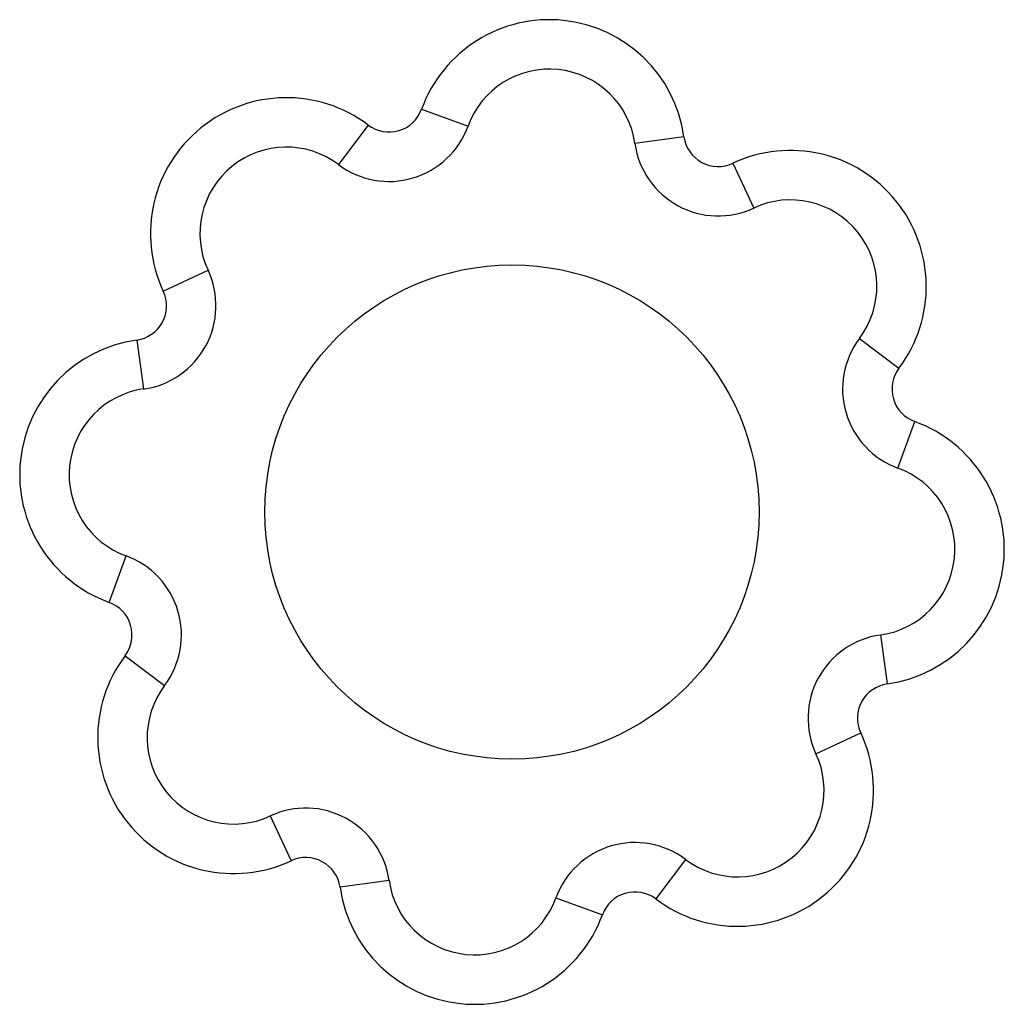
# Paper-space layout '_Posterior' of a CAD drawing. Header units: millimetres. Extents: x -77 to 122, y -93 to 106.
import ezdxf

# ---------------------------------------------------------------- set-up
doc = ezdxf.new("R2010")
doc.units = ezdxf.units.MM

psp = doc.layouts.new('_Posterior')

# ---------------------------------------------------------------- linework, layer by layer
at = {"color": 7, "linetype": 'Continuous', "lineweight": 25}
for p, q in [((3.85, 88), (13.25, 84.59)), ((-6.94, 84.8), (-12.96, 76.81)), ((56.93, 82.44), (47.03, 81.05)), ((66.83, 77.07), (71.06, 68.01)), ((-48.41, 51.2), (-39.35, 55.43)), ((-53.78, 41.3), (-52.39, 31.4)), ((92.45, 41.62), (100.43, 35.6)), ((100.22, 15.41), (103.63, 24.81)), ((-59.34, -11.78), (-55.93, -2.38)), ((96.68, -18.37), (98.07, -28.27)), ((-56.14, -22.58), (-48.16, -28.6)), ((83.64, -42.4), (92.7, -38.17)), ((-26.77, -54.99), (-22.54, -64.04)), ((57.25, -63.79), (51.23, -71.77)), ((-2.74, -68.02), (-12.64, -69.41)), ((31.04, -71.56), (40.44, -74.97))]:
    psp.add_line(p, q, dxfattribs=at)
psp.add_circle((22.14, 6.51), 50, dxfattribs=at)
for centre, radius, start, end in [((29.7, 78.62), 27.5, 7.9872, 160.0513), ((29.7, 78.62), 17.5, 7.9872, 160.0513), ((-23.5, 62.84), 27.5, 52.9872, 205.0513), ((-2.73, 90.39), 7, 232.9872, 340.0513), ((-2.73, 90.39), 17, 232.9872, 340.0513), ((63.86, 83.41), 7, 187.9872, 295.0513), ((-23.5, 62.84), 17.5, 52.9872, 205.0513), ((63.86, 83.41), 17, 187.9872, 295.0513), ((78.47, 52.16), 27.5, 322.9872, 115.0513), ((78.47, 52.16), 17.5, 322.9872, 115.0513), ((-54.75, 48.23), 17, 277.9872, 25.0513), ((-54.75, 48.23), 7, 277.9872, 25.0513), ((-49.96, 14.07), 27.5, 97.9872, 250.0513), ((106.02, 31.39), 17, 142.9872, 250.0513), ((106.02, 31.39), 7, 142.9872, 250.0513), ((-49.96, 14.07), 17.5, 97.9872, 250.0513), ((94.25, -1.04), 27.5, 277.9872, 70.0513), ((94.25, -1.04), 17.5, 277.9872, 70.0513), ((-61.73, -18.36), 17, 322.9872, 70.0513), ((-61.73, -18.36), 7, 322.9872, 70.0513), ((99.04, -35.21), 17, 97.9872, 205.0513), ((-34.18, -39.13), 27.5, 142.9872, 295.0513), ((-34.18, -39.13), 17.5, 142.9872, 295.0513), ((99.04, -35.21), 7, 97.9872, 205.0513), ((67.79, -49.81), 27.5, 232.9872, 25.0513), ((67.79, -49.81), 17.5, 232.9872, 25.0513), ((-19.57, -70.39), 17, 7.9872, 115.0513), ((47.02, -77.36), 17, 52.9872, 160.0513), ((-19.57, -70.39), 7, 7.9872, 115.0513), ((14.59, -65.59), 27.5, 187.9872, 340.0513), ((14.59, -65.59), 17.5, 187.9872, 340.0513), ((47.02, -77.36), 7, 52.9872, 160.0513)]:
    psp.add_arc(centre, radius, start, end, dxfattribs=at)

doc.saveas('drawing.dxf')
